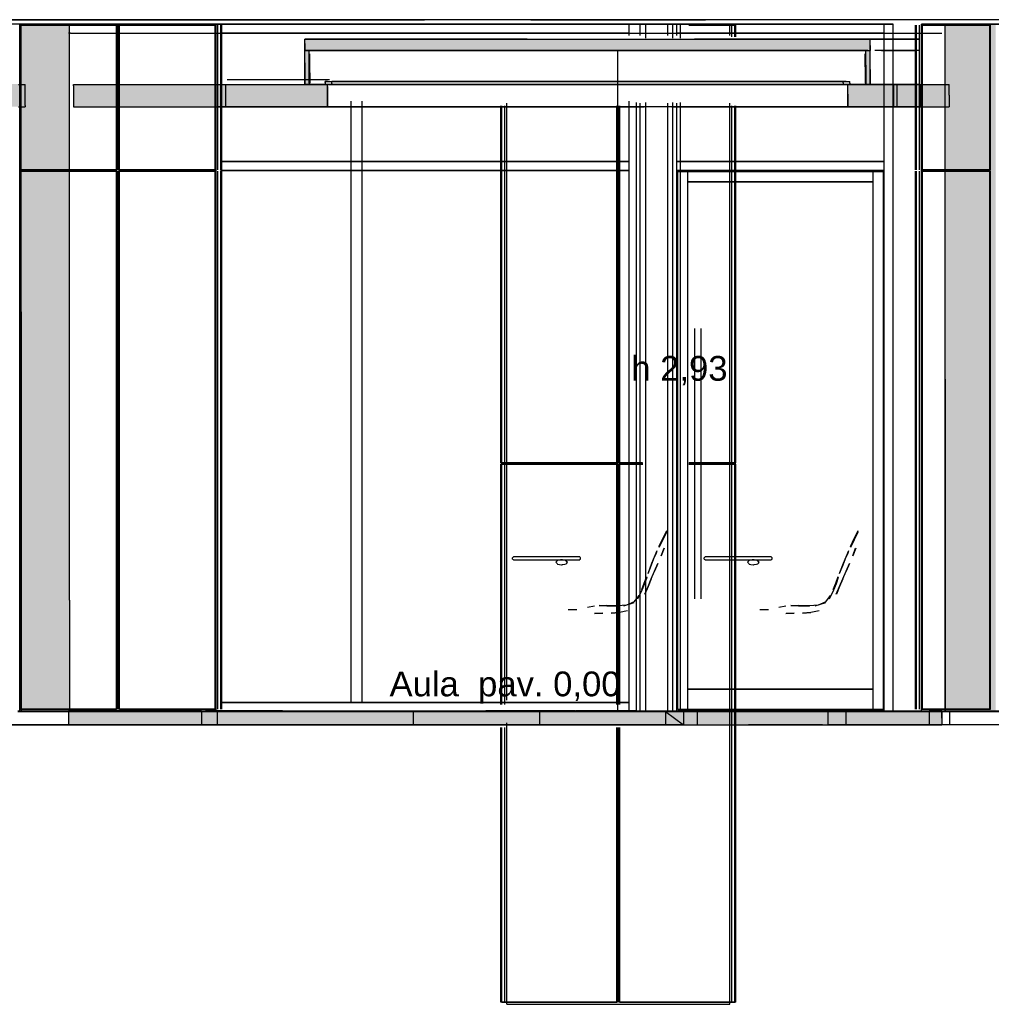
# Model space of a CAD drawing. Header units: millimetres. Extents: x -9985 to 240895, y -184894 to 39395.
# Tile 55 of 164: x 14842 to 19153, y -64535 to -60165. Entities that reach past the tile are written whole.
import ezdxf
from ezdxf.enums import TextEntityAlignment as Align

# ---------------------------------------------------------------- set-up
doc = ezdxf.new("R2010")
doc.units = ezdxf.units.MM
for name, color, linetype in [('S-QUOTE', 40, 'Continuous'), ('S-TAGLIO-ARR', 9, 'Continuous'), ('S-TAGLIO-CS', 9, 'Continuous'), ('S-TAGLIO-NUOVO', 40, 'Continuous'), ('S-TAGLIO-PAV', 33, 'Continuous'), ('S-TAGLIO-SOFF', 8, 'Continuous'), ('S-TESTI', 7, 'Continuous'), ('S-VISTA', 8, 'Continuous'), ('S-VISTA-ARREDI', 9, 'Continuous')]:
    doc.layers.add(name, color=color, linetype=linetype)
doc.styles.add('VISIO', font='arial.ttf')

msp = doc.modelspace()

# ---------------------------------------------------------------- hatches: boundary and pattern name
at = {"layer": 'S-TAGLIO-CS'}
for points in [[(17712, -60303), (16128, -60303), (16114, -60303), (16108, -60303), (16108, -60271), (16108, -60251), (17094, -60251), (18526, -60251), (18616, -60251), (18616, -60281), (18616, -60303), (18604, -60303), (18596, -60303), (18526, -60303), (17712, -60303)], [(16114, -60303), (16128, -60303), (16128, -60317), (16128, -60399), (16128, -60401), (16128, -60447), (16128, -60451), (16120, -60451), (16108, -60451), (16108, -60357), (16108, -60303), (16114, -60303)], [(18596, -60303), (18604, -60303), (18616, -60303), (18616, -60387), (18616, -60451), (18608, -60451), (18596, -60451), (18596, -60367), (18596, -60303)], [(14404, -60551), (14384, -60551), (14384, -60545), (14384, -60451), (14396, -60451), (14412, -60451), (14420, -60451), (14464, -60451), (14466, -60451), (14476, -60451), (14484, -60451), (14684, -60451), (14718, -60451), (14818, -60451), (14836, -60451), (14866, -60451), (14866, -60545), (14866, -60551), (14836, -60551), (14818, -60551), (14718, -60551), (14684, -60551), (14628, -60551), (14404, -60551)], [(15082, -60551), (15080, -60551), (15080, -60459), (15080, -60451), (15082, -60451), (15714, -60451), (15720, -60451), (15726, -60451), (15728, -60451), (15738, -60451), (15794, -60451), (15888, -60451), (16108, -60451), (16120, -60451), (16128, -60451), (16196, -60451), (16208, -60451), (16208, -60461), (16208, -60551), (15794, -60551), (15738, -60551), (15728, -60551), (15726, -60551), (15720, -60551), (15714, -60551), (15082, -60551)], [(18606, -60551), (18516, -60551), (18516, -60495), (18516, -60451), (18526, -60451), (18596, -60451), (18608, -60451), (18616, -60451), (18692, -60451), (18844, -60451), (18898, -60451), (18900, -60451), (18960, -60451), (18966, -60451), (18966, -60499), (18966, -60551), (18960, -60551), (18900, -60551), (18898, -60551), (18844, -60551), (18606, -60551)]]:
    msp.add_hatch(color=9, dxfattribs=at).paths.add_polyline_path(points)
at = {"layer": 'S-TAGLIO-NUOVO'}
for points in [[(14848, -60185), (14940, -60185), (15064, -60185), (15064, -62741), (15064, -63235), (14940, -63235), (14876, -63235), (14848, -63235), (14848, -62833), (14848, -61461), (14848, -60185)], [(19056, -63235), (18948, -63235), (18948, -61761), (18948, -60185), (19066, -60185), (19172, -60185), (19172, -61635), (19172, -63235), (19056, -63235)]]:
    msp.add_hatch(color=40, dxfattribs=at).paths.add_polyline_path(points)
at = {"layer": 'S-TAGLIO-PAV'}
for points in [[(15066, -63235), (15058, -63235), (15058, -63233), (15214, -63233), (15662, -63233), (15674, -63233), (15704, -63233), (15704, -63235), (15634, -63235), (15632, -63235), (15622, -63235), (15618, -63235), (15066, -63235)], [(15882, -63235), (15708, -63235), (15708, -63233), (16008, -63233), (16908, -63233), (16908, -63235), (16452, -63235), (16420, -63235), (16000, -63235), (15882, -63235)], [(17978, -63235), (16910, -63235), (16910, -63233), (17212, -63233), (18110, -63233), (18110, -63235), (18000, -63235), (17978, -63235)], [(18264, -63235), (18112, -63235), (18112, -63233), (18320, -63233), (18932, -63233), (18932, -63235), (18906, -63235), (18700, -63235), (18692, -63235), (18686, -63235), (18302, -63235), (18294, -63235), (18264, -63235)], [(18404, -63295), (18076, -63295), (18028, -63295), (16002, -63295), (15984, -63295), (15868, -63295), (15634, -63295), (15632, -63295), (15622, -63295), (15618, -63295), (15610, -63295), (15058, -63295), (15058, -63239), (15058, -63235), (15066, -63235), (15618, -63235), (15622, -63235), (15632, -63235), (15634, -63235), (15704, -63235), (15708, -63235), (15882, -63235), (16000, -63235), (16420, -63235), (16452, -63235), (16908, -63235), (16910, -63235), (17978, -63235), (18000, -63235), (18110, -63235), (18112, -63235), (18264, -63235), (18294, -63235), (18302, -63235), (18686, -63235), (18692, -63235), (18700, -63235), (18906, -63235), (18932, -63235), (18932, -63265), (18932, -63295), (18736, -63295), (18518, -63295), (18478, -63295), (18404, -63295)]]:
    msp.add_hatch(color=33, dxfattribs=at).paths.add_polyline_path(points)

# ---------------------------------------------------------------- linework, layer by layer
at = {"layer": 'S-QUOTE'}
msp.add_line((17495.5, -63233), (17495.5, -60302), dxfattribs=at)
at = {"layer": 'S-TAGLIO-ARR'}
for p, q in [((17029.887, -62552.113), (17029, -62553)), ((17029, -62554.33), (17029, -62553)), ((17029, -62559), (17029, -62554.33)), ((17029, -62559), (17032.113, -62561.335)), ((17033, -62549), (17029.887, -62552.113)), ((17032.113, -62561.335), (17033, -62562)), ((17044.395, -62549), (17033, -62549)), ((17033, -62562), (17044.395, -62562)), ((17070, -62549), (17044.395, -62549)), ((17044.395, -62562), (17070, -62562)), ((17101.425, -62549), (17070, -62549)), ((17070, -62562), (17075.575, -62562)), ((17075.575, -62562), (17107, -62562)), ((17107, -62549), (17101.425, -62549)), ((17138.425, -62549), (17107, -62549)), ((17107, -62562), (17112.575, -62562)), ((17112.575, -62562), (17144, -62562)), ((17144, -62549), (17138.425, -62549)), ((17175.425, -62549), (17144, -62549)), ((17144, -62562), (17149.575, -62562)), ((17149.575, -62562), (17181, -62562)), ((17181, -62549), (17175.425, -62549)), ((17212.425, -62549), (17181, -62549)), ((17181, -62562), (17186.575, -62562)), ((17186.575, -62562), (17218, -62562)), ((17218, -62549), (17212.425, -62549)), ((17249.425, -62549), (17218, -62549)), ((17218, -62562), (17223.575, -62562)), ((17221.205, -62572.449), (17220.638, -62573)), ((17220.638, -62573), (17226.981, -62578.766)), ((17228.91, -62565.33), (17221.205, -62572.449)), ((17223.575, -62562), (17255, -62562)), ((17241.78, -62562.822), (17228.91, -62565.33)), ((17246.637, -62562), (17241.78, -62562.822)), ((17250.685, -62562.685), (17246.637, -62562)), ((17255, -62549), (17249.425, -62549)), ((17264.189, -62565), (17250.685, -62562.685)), ((17286.425, -62549), (17255, -62549)), ((17255, -62562), (17260.575, -62562)), ((17260.575, -62562), (17292, -62562)), ((17268.433, -62569.116), (17264.189, -62565)), ((17266.606, -62580), (17269.715, -62576.815)), ((17272.803, -62573), (17268.433, -62569.116)), ((17269.715, -62576.815), (17272.803, -62573)), ((17292, -62549), (17286.425, -62549)), ((17308.718, -62549), (17292, -62549)), ((17292, -62562), (17308.718, -62562)), ((17314.963, -62549), (17308.718, -62549)), ((17308.718, -62562), (17326.748, -62562)), ((17326.748, -62549), (17314.963, -62549)), ((17329, -62551.965), (17326.748, -62549)), ((17326.748, -62562), (17327.745, -62561.252)), ((17327.745, -62561.252), (17330.035, -62559)), ((17330.035, -62553), (17329, -62551.965)), ((17330.035, -62557.447), (17330.035, -62553)), ((17330.035, -62559), (17330.035, -62557.447)), ((17879.887, -62552.113), (17879, -62553)), ((17879, -62554.33), (17879, -62553)), ((17879, -62559), (17879, -62554.33)), ((17879, -62559), (17882.113, -62561.335)), ((17883, -62549), (17879.887, -62552.113)), ((17882.113, -62561.335), (17883, -62562)), ((17894.395, -62549), (17883, -62549)), ((17883, -62562), (17894.395, -62562)), ((17920, -62549), (17894.395, -62549)), ((17894.395, -62562), (17920, -62562)), ((17951.425, -62549), (17920, -62549)), ((17920, -62562), (17925.575, -62562)), ((17925.575, -62562), (17957, -62562)), ((17957, -62549), (17951.425, -62549)), ((17988.425, -62549), (17957, -62549)), ((17957, -62562), (17962.575, -62562)), ((17962.575, -62562), (17994, -62562)), ((17994, -62549), (17988.425, -62549)), ((18025.425, -62549), (17994, -62549)), ((17994, -62562), (17999.575, -62562)), ((17999.575, -62562), (18031, -62562)), ((18031, -62549), (18025.425, -62549)), ((18062.425, -62549), (18031, -62549)), ((18031, -62562), (18036.575, -62562)), ((18036.575, -62562), (18068, -62562)), ((18068, -62549), (18062.425, -62549)), ((18099.425, -62549), (18068, -62549)), ((18068, -62562), (18073.575, -62562)), ((18071.205, -62572.449), (18070.638, -62573)), ((18070.638, -62573), (18076.981, -62578.766)), ((18078.91, -62565.33), (18071.205, -62572.449)), ((18073.575, -62562), (18105, -62562)), ((18091.78, -62562.822), (18078.91, -62565.33)), ((18096.637, -62562), (18091.78, -62562.822)), ((18100.685, -62562.685), (18096.637, -62562)), ((18105, -62549), (18099.425, -62549)), ((18114.189, -62565), (18100.685, -62562.685)), ((18136.425, -62549), (18105, -62549)), ((18105, -62562), (18110.575, -62562)), ((18110.575, -62562), (18142, -62562)), ((18118.433, -62569.116), (18114.189, -62565)), ((18116.606, -62580), (18119.715, -62576.815)), ((18122.803, -62573), (18118.433, -62569.116)), ((18119.715, -62576.815), (18122.803, -62573)), ((18142, -62549), (18136.425, -62549)), ((18158.718, -62549), (18142, -62549)), ((18142, -62562), (18158.718, -62562)), ((18164.963, -62549), (18158.718, -62549)), ((18158.718, -62562), (18176.748, -62562)), ((18176.748, -62549), (18164.963, -62549)), ((18179, -62551.965), (18176.748, -62549)), ((18176.748, -62562), (18177.745, -62561.252)), ((18177.745, -62561.252), (18180.035, -62559)), ((18180.035, -62553), (18179, -62551.965)), ((18180.035, -62557.447), (18180.035, -62553)), ((18180.035, -62559), (18180.035, -62557.447)), ((17226.981, -62578.766), (17228.91, -62581)), ((17228.91, -62581), (17236.595, -62582.301)), ((17236.595, -62582.301), (17246.637, -62584)), ((17246.637, -62584), (17248.249, -62583.772)), ((17248.249, -62583.772), (17250.587, -62583.217)), ((17250.587, -62583.217), (17261.132, -62581.251)), ((17261.132, -62581.251), (17266.606, -62580)), ((18076.981, -62578.766), (18078.91, -62581)), ((18078.91, -62581), (18086.595, -62582.301)), ((18086.595, -62582.301), (18096.637, -62584)), ((18096.637, -62584), (18098.249, -62583.772)), ((18098.249, -62583.772), (18100.587, -62583.217)), ((18100.587, -62583.217), (18111.132, -62581.251)), ((18111.132, -62581.251), (18116.606, -62580))]:
    msp.add_line(p, q, dxfattribs=at)
at = {"layer": 'S-TAGLIO-CS'}
for p, q in [((17094.061, -60252), (16107, -60252)), ((16107, -60270.027), (16107, -60252)), ((17094.061, -60252), (18525.838, -60252)), ((18525.838, -60252), (18616, -60252)), ((18616, -60280.137), (18616, -60252)), ((16107, -60270.027), (16107, -60302)), ((17711.403, -60302), (16107, -60302)), ((16114.252, -60302), (16107, -60302)), ((16107, -60356.081), (16107, -60302)), ((16114.252, -60302), (16127, -60302)), ((16127, -60398.002), (16127, -60302)), ((17711.403, -60302), (18525.838, -60302)), ((18525.838, -60302), (18616, -60302)), ((18604.69, -60302), (18596, -60302)), ((18596, -60367.398), (18596, -60302)), ((18604.69, -60302), (18616, -60302)), ((18616, -60280.137), (18616, -60302)), ((18616, -60386.412), (18616, -60302)), ((16129, -60400.207), (16129, -60317)), ((18594, -60373.656), (18594, -60317)), ((16107, -60356.081), (16107, -60452)), ((18594, -60373.656), (18594, -60447)), ((18596, -60367.398), (18596, -60452)), ((18616, -60386.412), (18616, -60452)), ((16127, -60398.002), (16127, -60452)), ((16129, -60400.207), (16129, -60447)), ((14836.334, -60452), (14865.374, -60452)), ((14865.374, -60452), (14866, -60452)), ((14866, -60545.601), (14866, -60452)), ((15081.32, -60452), (15080.673, -60452)), ((15080.673, -60458.548), (15080.673, -60452)), ((15080.673, -60458.548), (15080.673, -60552)), ((15081.32, -60452), (15713.449, -60452)), ((15713.449, -60452), (15720.886, -60452)), ((15720.886, -60452), (15726.44, -60452)), ((15726.44, -60452), (15728.141, -60452)), ((15728.141, -60452), (15737.906, -60452)), ((15737.906, -60452), (15793.547, -60452)), ((15793.547, -60452), (15887.394, -60452)), ((15887.394, -60452), (16207, -60452)), ((16119.841, -60452), (16107, -60452)), ((16119.841, -60452), (16127, -60452)), ((16207.836, -60440), (16197, -60440)), ((16197, -60444.296), (16197, -60440)), ((16197, -60444.296), (16197, -60452)), ((16216.384, -60452), (16197, -60452)), ((16207, -60461.708), (16207, -60452)), ((16207, -60461.708), (16207, -60552)), ((16207.836, -60440), (16227, -60440)), ((16216.384, -60452), (16227, -60452)), ((16227, -60447.715), (16227, -60440)), ((16227, -60447.715), (16227, -60452)), ((18508.809, -60440), (18496, -60440)), ((18496, -60445.153), (18496, -60440)), ((18496, -60445.153), (18496, -60452)), ((18512.986, -60452), (18496, -60452)), ((18508.809, -60440), (18526, -60440)), ((18512.986, -60452), (18526, -60452)), ((18691.086, -60452), (18516, -60452)), ((18516, -60495.078), (18516, -60452)), ((18526, -60446.824), (18526, -60440)), ((18526, -60446.824), (18526, -60452)), ((18607.225, -60452), (18596, -60452)), ((18607.225, -60452), (18616, -60452)), ((18691.086, -60452), (18843.58, -60452)), ((18843.58, -60452), (18897.517, -60452)), ((18897.517, -60452), (18899.299, -60452)), ((18899.299, -60452), (18960.846, -60452)), ((18960.846, -60452), (18966, -60452)), ((18966, -60499.562), (18966, -60452)), ((18516, -60495.078), (18516, -60552)), ((18966, -60499.562), (18966, -60552)), ((14836.334, -60552), (14865.374, -60552)), ((14865.374, -60552), (14866, -60552)), ((14866, -60545.601), (14866, -60552)), ((15081.32, -60552), (15080.673, -60552)), ((15081.32, -60552), (15713.449, -60552)), ((15713.449, -60552), (15720.886, -60552)), ((15720.886, -60552), (15726.44, -60552)), ((15726.44, -60552), (15728.141, -60552)), ((15728.141, -60552), (15737.906, -60552)), ((15737.906, -60552), (15793.547, -60552)), ((15793.547, -60552), (16207, -60552)), ((18606.315, -60552), (18516, -60552)), ((18606.315, -60552), (18843.58, -60552)), ((18843.58, -60552), (18897.517, -60552)), ((18897.517, -60552), (18899.299, -60552)), ((18899.299, -60552), (18960.846, -60552)), ((18960.846, -60552), (18966, -60552))]:
    msp.add_line(p, q, dxfattribs=at)
at = {"layer": 'S-TAGLIO-NUOVO'}
for p, q in [((14939.245, -60185), (14848, -60185)), ((14848, -61460.991), (14848, -60185)), ((14939.245, -60185), (15063, -60185)), ((15063, -62740.809), (15063, -60185)), ((19066.136, -60185), (18948, -60185)), ((18948, -61760.024), (18948, -60185)), ((19066.136, -60185), (19173, -60185)), ((14848, -61460.991), (14848, -62832.087)), ((18948, -61760.024), (18948, -63235)), ((15063, -62740.809), (15063, -63235)), ((14848, -62832.087), (14848, -63235)), ((14876.402, -63235), (14848, -63235)), ((14876.402, -63235), (14939.832, -63235)), ((14939.832, -63235), (15063, -63235)), ((19056.915, -63235), (18948, -63235)), ((19056.915, -63235), (19173, -63235))]:
    msp.add_line(p, q, dxfattribs=at)
at = {"layer": 'S-TAGLIO-PAV'}
for p, q in [((15213.428, -63233), (15058, -63233)), ((15058, -63233.481), (15058, -63235)), ((15213.428, -63233), (15661.474, -63233)), ((15661.474, -63233), (15674.054, -63233)), ((15674.054, -63233), (15704, -63233)), ((15704, -63234.497), (15704, -63233)), ((16008.63, -63233), (15707, -63233)), ((15707, -63233.503), (15707, -63233)), ((15707, -63233.503), (15707, -63235)), ((16008.63, -63233), (16907, -63233)), ((16907, -63234.497), (16907, -63233)), ((17211.63, -63233), (16910, -63233)), ((16910, -63233.503), (16910, -63233)), ((16910, -63233.503), (16910, -63235)), ((17211.63, -63233), (18110, -63233)), ((18110, -63234.497), (18110, -63233)), ((18319.114, -63233), (18113, -63233)), ((18113, -63233.503), (18113, -63233)), ((18113, -63233.503), (18113, -63235)), ((18319.114, -63233), (18933, -63233)), ((18933, -63234.497), (18933, -63233)), ((15058, -63238.93), (15058, -63235)), ((15066.536, -63235), (15058, -63235)), ((15058, -63238.93), (15058, -63295)), ((15066.536, -63235), (15617.797, -63235)), ((15617.797, -63235), (15622.8, -63235)), ((15622.8, -63235), (15631.872, -63235)), ((15631.872, -63235), (15633.694, -63235)), ((15633.694, -63235), (15881.895, -63235)), ((15704, -63234.497), (15704, -63235)), ((15704.754, -63235), (15704, -63235)), ((15704.754, -63235), (15707, -63235)), ((15881.895, -63235), (16000.882, -63235)), ((16000.882, -63235), (16420.208, -63235)), ((16420.208, -63235), (16452.176, -63235)), ((16452.176, -63235), (17977.212, -63235)), ((16907, -63234.497), (16907, -63235)), ((16907.754, -63235), (16907, -63235)), ((16907.754, -63235), (16910, -63235)), ((17977.212, -63235), (18000.631, -63235)), ((18000.631, -63235), (18263.384, -63235)), ((18110, -63234.497), (18110, -63235)), ((18110.754, -63235), (18110, -63235)), ((18110.754, -63235), (18113, -63235)), ((18263.384, -63235), (18293.476, -63235)), ((18293.476, -63235), (18301.543, -63235)), ((18301.543, -63235), (18685.489, -63235)), ((18685.489, -63235), (18691.504, -63235)), ((18691.504, -63235), (18700.503, -63235)), ((18906.619, -63235), (18700.503, -63235)), ((18906.619, -63235), (18933, -63235)), ((18933, -63234.497), (18933, -63235)), ((18933, -63264.95), (18933, -63235)), ((18933, -63264.95), (18933, -63295)), ((15609.351, -63295), (15058, -63295)), ((15609.351, -63295), (15617.797, -63295)), ((15617.797, -63295), (15622.8, -63295)), ((15622.8, -63295), (15631.872, -63295)), ((15631.872, -63295), (15633.694, -63295)), ((15633.694, -63295), (15868.655, -63295)), ((15868.655, -63295), (15984.639, -63295)), ((15984.639, -63295), (16001.022, -63295)), ((16001.022, -63295), (18028.191, -63295)), ((18028.191, -63295), (18075.45, -63295)), ((18403.64, -63295), (18075.45, -63295)), ((18403.64, -63295), (18477.648, -63295)), ((18477.648, -63295), (18517.752, -63295)), ((18517.752, -63295), (18735.518, -63295)), ((18735.518, -63295), (18933, -63295))]:
    msp.add_line(p, q, dxfattribs=at)
at = {"layer": 'S-TAGLIO-SOFF'}
for p, q in [((15066.948, -60225), (15058, -60225)), ((15066.948, -60225), (15616.336, -60225)), ((15616.336, -60225), (15621.601, -60225)), ((15621.601, -60225), (15631.165, -60225)), ((15631.165, -60225), (15633.069, -60225)), ((15633.069, -60225), (15881.21, -60225)), ((15881.21, -60225), (15999.493, -60225)), ((15999.493, -60225), (16412.07, -60225)), ((16412.07, -60225), (16444.447, -60225)), ((16444.447, -60225), (18039.657, -60225)), ((18039.657, -60225), (18085.554, -60225)), ((18402.784, -60225), (18085.554, -60225)), ((18402.784, -60225), (18479.427, -60225)), ((18479.427, -60225), (18518.108, -60225)), ((18518.108, -60225), (18728.31, -60225)), ((18728.31, -60225), (18933, -60225))]:
    msp.add_line(p, q, dxfattribs=at)
at = {"layer": 'S-VISTA'}
for p, q in [((17708, -60165), (12328, -60165)), ((13208, -60165), (16588, -60165)), ((16568, -60165), (13208, -60165)), ((16638, -60165), (16568, -60165)), ((16588, -60165), (16638, -60165)), ((17110.5, -60165), (17148, -60165)), ((17148, -60165), (17848, -60165)), ((17788, -60165), (17708, -60165)), ((18428, -60165), (17788, -60165)), ((17848, -60165), (17885.5, -60165)), ((18508, -60165), (18428, -60165)), ((18878, -60165), (18508, -60165)), ((18968, -60165), (18878, -60165)), ((19348, -60165), (18968, -60165)), ((17618, -60185), (12273, -60185)), ((17618, -60185), (12485, -60185)), ((15713, -60185), (14843, -60185)), ((14843, -60185), (15713, -60185)), ((14843, -63235), (14843, -60185)), ((15275, -60190), (14843, -60190)), ((14843, -60832), (14843, -60190)), ((14843, -60832), (14843, -60190)), ((14847, -60190), (15271, -60190)), ((14847, -60832), (14847, -60190)), ((15063, -60185), (14848, -60185)), ((15063, -60185), (14848, -60185)), ((15078, -60185), (15128, -60185)), ((15128, -60185), (15078, -60185)), ((15128, -60185), (17546, -60185)), ((17546, -60185), (15128, -60185)), ((15271, -60832), (15271, -60190)), ((15275, -60832), (15275, -60190)), ((15275, -60832), (15275, -60190)), ((15713, -60190), (15281, -60190)), ((15281, -60832), (15281, -60190)), ((15281, -60832), (15281, -60190)), ((15285, -60190), (15709, -60190)), ((15285, -60832), (15285, -60190)), ((15709, -60832), (15709, -60190)), ((15713, -63235), (15713, -60185)), ((15713, -60832), (15713, -60190)), ((15713, -60832), (15713, -60190)), ((15721, -60832), (15721, -60190)), ((15721, -60832), (15721, -60190)), ((15721, -60832), (15721, -60190)), ((15721, -60832), (15721, -60190)), ((15735, -60832), (15735, -60190)), ((15735, -60832), (15735, -60190)), ((15735, -60832), (15735, -60190)), ((15735, -60832), (15735, -60190)), ((15739, -60832), (15739, -60190)), ((15739, -60832), (15739, -60190)), ((15739, -60832), (15739, -60190)), ((15739, -60832), (15739, -60190)), ((17003, -60185), (17993, -60185)), ((17546, -60185), (17595, -60185)), ((17595, -60185), (17546, -60185)), ((17546, -60235), (17546, -60185)), ((17546, -60235), (17546, -60185)), ((17546, -60225), (17546, -60185)), ((17546, -60225), (17546, -60185)), ((17595, -60235), (17595, -60185)), ((17595, -60235), (17595, -60185)), ((17773, -60185), (17618, -60185)), ((17738, -60185), (17618, -60185)), ((17618, -60185), (17618, -60246.75)), ((17718, -60185), (17758, -60185)), ((17758, -60185), (17718, -60185)), ((17718, -60235), (17718, -60185)), ((17718, -60235), (17718, -60185)), ((17773, -60185), (17738, -60185)), ((17738, -60185), (17738, -60246.75)), ((17758, -60235), (17758, -60185)), ((17758, -60235), (17758, -60185)), ((17758, -60185), (18678, -60185)), ((18678, -60185), (17758, -60185)), ((17758, -60225), (17758, -60185)), ((17758, -60225), (17758, -60185)), ((17773, -60185), (17773, -60246.75)), ((17773, -60185), (17773, -60246.75)), ((17773, -60185), (17773, -60246.75)), ((17773, -60185), (17773, -60246.75)), ((17811, -60190), (18015, -60190)), ((18019, -60190), (17811.8, -60190)), ((17993, -60235), (17993, -60185)), ((18001, -60241.105), (18001, -60190)), ((18015, -60241.105), (18015, -60190)), ((18015, -60241.105), (18015, -60190)), ((18019, -60241.105), (18019, -60190)), ((18019, -60241.105), (18019, -60190)), ((18019, -60241.105), (18019, -60190)), ((18678, -60185), (18718, -60185)), ((18718, -60185), (18678, -60185)), ((18678, -63235), (18678, -60185)), ((18678, -63235), (18678, -60185)), ((18678, -60225), (18678, -60185)), ((18678, -60225), (18678, -60185)), ((18718, -63235), (18718, -60185)), ((18718, -63235), (18718, -60185)), ((18817, -60832), (18817, -60190)), ((18817, -60832), (18817, -60190)), ((18817, -60832), (18817, -60190)), ((18817, -60832), (18817, -60190)), ((18821, -60832), (18821, -60190)), ((18821, -60832), (18821, -60190)), ((18821, -60832), (18821, -60190)), ((18821, -60832), (18821, -60190)), ((18835, -60832), (18835, -60190)), ((18835, -60832), (18835, -60190)), ((18835, -60832), (18835, -60190)), ((18835, -60832), (18835, -60190)), ((19463, -60185), (18843, -60185)), ((18843, -60185), (19463, -60185)), ((18843, -63235), (18843, -60185)), ((19150, -60190), (18843, -60190)), ((18843, -60832), (18843, -60190)), ((18843, -60832), (18843, -60190)), ((18847, -60190), (19146, -60190)), ((18847, -60832), (18847, -60190)), ((18948, -63235), (18948, -60185)), ((18948, -60185), (19173, -60185)), ((19146, -60832), (19146, -60190)), ((19150, -60832), (19150, -60190)), ((19150, -60832), (19150, -60190)), ((15732.5, -60225), (17546, -60225)), ((17546, -60225), (15732.5, -60225)), ((15732.5, -60225), (17546, -60225)), ((17546, -60225), (15732.5, -60225)), ((15758, -60225), (17708, -60225)), ((16107, -60252), (18616, -60252)), ((16107, -60302), (16107, -60252)), ((16312, -60225), (16361, -60225)), ((16361, -60225), (16312, -60225)), ((17708, -60225), (17788, -60225)), ((17758, -60225), (18678, -60225)), ((18678, -60225), (17758, -60225)), ((17758, -60225), (18678, -60225)), ((18678, -60225), (17758, -60225)), ((17788, -60225), (18428, -60225)), ((18486, -60252), (17836, -60252)), ((17836, -60252), (18836, -60252)), ((18428, -60225), (18508, -60225)), ((18836, -60252), (18486, -60252)), ((18508, -60225), (18826.75, -60225)), ((18616, -60302), (18616, -60252)), ((18678, -60795), (18678, -60225)), ((18678, -60795), (18678, -60225)), ((16107, -60302), (18616, -60302)), ((16107, -60302), (18616, -60302)), ((16107, -60452), (16107, -60302)), ((18596, -60302), (16127, -60302)), ((16127, -60452), (16127, -60302)), ((18596, -60452), (18596, -60302)), ((18616, -60452), (18616, -60302)), ((18836, -60302), (18636, -60302)), ((18836, -60302), (18636, -60302)), ((18666, -60302), (18816, -60302)), ((16216.505, -60432), (15762.673, -60432)), ((15705, -60452), (15757, -60452)), ((15750.42, -60452), (16203.48, -60452)), ((15757, -60552), (15757, -60452)), ((16107, -60452), (18616, -60452)), ((18596, -60452), (16127, -60452)), ((16197, -60440), (18526, -60440)), ((16197, -60452), (18526, -60452)), ((18516, -60452), (16207, -60452)), ((16207, -60552), (16207, -60452)), ((16207, -60552), (16207, -60452)), ((18496, -60440), (16227, -60440)), ((18496, -60452), (16227, -60452)), ((18516, -60552), (18516, -60452)), ((18562.125, -60452), (18720, -60452)), ((18736, -60452), (18635.059, -60452)), ((18836, -60452), (18636, -60452)), ((18666, -60452), (18816, -60452)), ((18835, -60452), (18720, -60452)), ((18720, -60552), (18720, -60452)), ((18720, -60452), (18835, -60452)), ((18720, -60552), (18720, -60452)), ((18736, -60552), (18736, -60452)), ((18835, -60552), (18835, -60452)), ((18835, -60552), (18835, -60452)), ((18839, -60552), (18839, -60452)), ((15705, -60552), (15757, -60552)), ((17577, -60552), (15723.3, -60552)), ((17591, -60552), (15741, -60552)), ((15750.42, -60552), (17613, -60552)), ((15754.405, -60552), (17576.278, -60552)), ((18516, -60552), (16207, -60552)), ((16312, -63195), (16312, -60527.034)), ((16312, -63195), (16312, -60527.034)), ((16361, -63195), (16361, -60527.034)), ((16361, -63195), (16361, -60527.034)), ((16977, -62132), (16977, -60547.737)), ((16977, -62132), (16977, -60547.737)), ((16977, -62132), (16977, -60547.737)), ((16981, -62132), (16981, -60547.737)), ((16981, -62132), (16981, -60547.737)), ((16995, -62132), (16995, -60547.737)), ((17003, -63185), (17003, -60535)), ((17491, -62132), (17491, -60547.737)), ((17495, -62132), (17495, -60547.737)), ((17495, -62132), (17495, -60547.737)), ((17501, -62132), (17501, -60547.737)), ((17501, -62132), (17501, -60547.737)), ((17505, -62132), (17505, -60547.737)), ((17546, -63195), (17546, -60527.034)), ((17546, -63195), (17546, -60527.034)), ((17546, -63235), (17546, -60535)), ((17546, -63235), (17546, -60535)), ((17578, -60532.107), (17578, -63235)), ((17578, -60532.107), (17578, -63235)), ((17595, -63235), (17595, -60535)), ((17595, -63235), (17595, -60535)), ((17618, -60532.107), (17618, -63235)), ((17718, -63235), (17718, -60535)), ((17718, -63235), (17718, -60535)), ((17736, -60552), (17862, -60552)), ((17738, -60532.107), (17738, -63235)), ((17758, -63235), (17758, -60535)), ((17758, -63235), (17758, -60535)), ((17758, -60795), (17758, -60535.909)), ((17758, -60795), (17758, -60535.909)), ((17773, -60532.107), (17773, -63235)), ((17773, -60532.107), (17773, -63235)), ((17773, -60532.107), (17773, -63235)), ((17773, -60532.107), (17773, -63235)), ((18829.5, -60552), (17777.4, -60552)), ((17778.709, -60552), (18386, -60552)), ((17862, -60552), (17791, -60552)), ((18736, -60552), (17878, -60552)), ((17878, -60552), (18720, -60552)), ((17993, -64535), (17993, -60535)), ((18001, -62132), (18001, -60547.737)), ((18015, -62132), (18015, -60547.737)), ((18015, -62132), (18015, -60547.737)), ((18019, -62132), (18019, -60547.737)), ((18019, -62132), (18019, -60547.737)), ((18019, -62132), (18019, -60547.737)), ((18386, -60552), (18836, -60552)), ((18835, -60552), (18720, -60552)), ((18720, -60552), (18835, -60552)), ((15732.5, -60795), (17546, -60795)), ((17546, -60795), (15732.5, -60795)), ((17546, -60835), (17546, -60795)), ((17546, -60835), (17546, -60795)), ((17758, -60795), (18678, -60795)), ((18678, -60795), (17758, -60795)), ((17758, -60835), (17758, -60795)), ((17758, -60835), (17758, -60795)), ((17758, -60795), (18678, -60795)), ((18678, -60795), (17758, -60795)), ((18678, -60835), (18678, -60795)), ((18678, -60835), (18678, -60795)), ((15275, -60832), (14843, -60832)), ((15275, -60838), (14843, -60838)), ((14843, -63225), (14843, -60838)), ((14843, -63225), (14843, -60838)), ((14847, -60832), (15271, -60832)), ((14847, -60838), (15271, -60838)), ((14847, -63225), (14847, -60838)), ((15271, -63225), (15271, -60838)), ((15275, -63225), (15275, -60838)), ((15275, -63225), (15275, -60838)), ((15713, -60832), (15281, -60832)), ((15713, -60838), (15281, -60838)), ((15281, -63225), (15281, -60838)), ((15281, -63225), (15281, -60838)), ((15285, -60832), (15709, -60832)), ((15285, -60838), (15709, -60838)), ((15285, -63225), (15285, -60838)), ((15709, -63225), (15709, -60838)), ((15713, -63225), (15713, -60838)), ((15713, -63225), (15713, -60838)), ((15721, -63225), (15721, -60838)), ((15721, -63225), (15721, -60838)), ((15721, -63225), (15721, -60838)), ((15721, -63225), (15721, -60838)), ((15732.5, -60835), (17546, -60835)), ((17546, -60835), (15732.5, -60835)), ((15735, -63225), (15735, -60838)), ((15735, -63225), (15735, -60838)), ((15735, -63225), (15735, -60838)), ((15735, -63225), (15735, -60838)), ((15739, -63225), (15739, -60838)), ((15739, -63225), (15739, -60838)), ((15739, -63225), (15739, -60838)), ((15739, -63225), (15739, -60838)), ((17758, -60835), (18678, -60835)), ((18678, -60835), (17758, -60835)), ((17762, -60839), (17807, -60839)), ((17807, -60839), (17762, -60839)), ((17762, -63227), (17762, -60839)), ((17762, -63227), (17762, -60839)), ((17807, -63227), (17807, -60839)), ((17807, -63227), (17807, -60839)), ((17807, -60839), (18629, -60839)), ((18629, -60839), (17807, -60839)), ((17807, -60884), (17807, -60839)), ((17807, -60884), (17807, -60839)), ((18629, -60839), (18674, -60839)), ((18674, -60839), (18629, -60839)), ((18629, -63227), (18629, -60839)), ((18629, -63227), (18629, -60839)), ((18629, -60884), (18629, -60839)), ((18629, -60884), (18629, -60839)), ((18674, -63227), (18674, -60839)), ((18674, -63227), (18674, -60839)), ((18817, -63225), (18817, -60838)), ((18817, -63225), (18817, -60838)), ((18817, -63225), (18817, -60838)), ((18817, -63225), (18817, -60838)), ((18821, -63225), (18821, -60838)), ((18821, -63225), (18821, -60838)), ((18821, -63225), (18821, -60838)), ((18821, -63225), (18821, -60838)), ((18835, -63225), (18835, -60838)), ((18835, -63225), (18835, -60838)), ((18835, -63225), (18835, -60838)), ((18835, -63225), (18835, -60838)), ((19150, -60832), (18843, -60832)), ((19150, -60838), (18843, -60838)), ((18843, -63225), (18843, -60838)), ((18843, -63225), (18843, -60838)), ((18847, -60832), (19146, -60832)), ((18847, -60838), (19146, -60838)), ((18847, -63225), (18847, -60838)), ((19146, -63225), (19146, -60838)), ((19150, -63225), (19150, -60838)), ((19150, -63225), (19150, -60838)), ((17807, -60884), (18629, -60884)), ((18629, -60884), (17807, -60884)), ((17807, -60884), (18629, -60884)), ((18629, -60884), (17807, -60884)), ((17807, -63137), (17807, -60884)), ((17807, -63137), (17807, -60884)), ((18629, -63137), (18629, -60884)), ((18629, -63137), (18629, -60884)), ((17838, -62735), (17838, -61535)), ((17838, -62735), (17838, -61535)), ((17838, -62735), (17838, -61535)), ((17838, -62735), (17838, -61535)), ((17866, -62735), (17866, -61535)), ((17866, -62735), (17866, -61535)), ((17866, -62735), (17866, -61535)), ((17866, -62735), (17866, -61535)), ((17495, -62132), (16977, -62132)), ((17495, -62138), (16977, -62138)), ((16977, -63204.532), (16977, -62138)), ((16977, -63204.532), (16977, -62138)), ((16977, -63204.532), (16977, -62138)), ((16981, -62132), (17491, -62132)), ((16981, -62138), (17491, -62138)), ((16981, -63204.532), (16981, -62138)), ((16981, -63204.532), (16981, -62138)), ((16995, -63204.532), (16995, -62138)), ((17491, -63204.532), (17491, -62138)), ((17495, -63204.532), (17495, -62138)), ((17495, -63204.532), (17495, -62138)), ((17604.6, -62132), (17501, -62132)), ((17604.6, -62138), (17501, -62138)), ((17501, -63204.532), (17501, -62138)), ((17501, -63204.532), (17501, -62138)), ((17505, -62132), (17607, -62132)), ((17505, -62138), (17607, -62138)), ((17505, -63204.532), (17505, -62138)), ((17811, -62132), (18015, -62132)), ((17811, -62138), (18015, -62138)), ((18019, -62132), (17811.8, -62132)), ((18019, -62138), (17811.8, -62138)), ((18001, -64525), (18001, -62138)), ((18015, -64525), (18015, -62138)), ((18015, -64525), (18015, -62138)), ((18019, -64525), (18019, -62138)), ((18019, -64525), (18019, -62138)), ((18019, -64525), (18019, -62138)), ((17807, -63137), (18629, -63137)), ((18629, -63137), (17807, -63137)), ((17807, -63227), (17807, -63137)), ((17807, -63227), (17807, -63137)), ((17807, -63137), (18629, -63137)), ((18629, -63137), (17807, -63137)), ((18629, -63227), (18629, -63137)), ((18629, -63227), (18629, -63137)), ((14833, -63233), (15058, -63233)), ((15275, -63225), (14843, -63225)), ((14843, -63225), (15059, -63225)), ((14847, -63225), (15271, -63225)), ((15059, -63225), (14847, -63225)), ((15648, -63233), (15058, -63233)), ((15713, -63225), (15281, -63225)), ((15285, -63225), (15709, -63225)), ((15664, -63233), (15704, -63233)), ((15667, -63233), (16105, -63233)), ((15718, -63233), (15667, -63233)), ((15707, -63233), (16907, -63233)), ((15732.5, -63195), (17546, -63195)), ((17546, -63195), (15732.5, -63195)), ((15732.5, -63195), (17546, -63195)), ((17546, -63195), (15732.5, -63195)), ((15738.55, -63233), (16105, -63233)), ((15755, -63233), (16105, -63233)), ((15756, -63233), (16506, -63233)), ((15756, -63233), (16506, -63233)), ((15757, -63233), (16907, -63233)), ((15757, -63233), (16907, -63233)), ((16108, -63233), (17308, -63233)), ((16108, -63233), (17308, -63233)), ((16108, -63233), (17308, -63233)), ((16312, -63195), (16361, -63195)), ((16361, -63195), (16312, -63195)), ((16509, -63233), (17709, -63233)), ((16509, -63233), (17709, -63233)), ((16910, -63233), (18110, -63233)), ((16910, -63233), (18110, -63233)), ((16910, -63233), (17610, -63233)), ((17308, -63233), (17148, -63233)), ((17311, -63233), (18511, -63233)), ((17311, -63233), (18511, -63233)), ((17311, -63233), (17611, -63233)), ((17579.5, -63233), (17311, -63233)), ((17546, -63235), (17546, -63195)), ((17546, -63235), (17546, -63195)), ((17712, -63233), (18912, -63233)), ((17712, -63233), (18912, -63233)), ((17762, -63227), (17807, -63227)), ((17807, -63227), (17762, -63227)), ((17848, -63233), (17794.3, -63233)), ((17807, -63227), (18629, -63227)), ((18629, -63227), (17807, -63227)), ((17810, -63233), (18110, -63233)), ((17811, -63233), (18511, -63233)), ((18113, -63233), (18933, -63233)), ((18113, -63233), (18913, -63233)), ((18113, -63233), (18933, -63233)), ((18514, -63233), (18933, -63233)), ((18514, -63233), (18933, -63233)), ((18514, -63233), (18914, -63233)), ((18629, -63227), (18674, -63227)), ((18674, -63227), (18629, -63227)), ((19150, -63225), (18843, -63225)), ((18843, -63225), (19150, -63225)), ((18847, -63225), (19146, -63225)), ((19146, -63225), (18847, -63225)), ((18933, -63233), (18878, -63233)), ((18878, -63233), (18968, -63233)), ((18968, -63233), (19198, -63233)), ((15058, -63235), (14833, -63235)), ((14833, -63235), (15058, -63235)), ((15047.706, -63235), (14843, -63235)), ((14843, -63235), (15713, -63235)), ((15063, -63235), (14848, -63235)), ((15058, -63235), (15648, -63235)), ((15058, -63235), (15058, -63295)), ((15058, -63235), (15058, -63295)), ((15058, -63235), (15058, -63295)), ((15648, -63235), (15058, -63235)), ((15648, -63235), (15718, -63235)), ((15648, -63235), (15648, -63295)), ((15648, -63265), (15648, -63295)), ((15664, -63235), (15704, -63235)), ((15718, -63235), (15667, -63235)), ((15667, -63235), (16105, -63235)), ((15707, -63235), (16907, -63235)), ((15718, -63235), (15718, -63295)), ((15718, -63235), (15718, -63295)), ((15732.5, -63235), (17546, -63235)), ((17546, -63235), (15732.5, -63235)), ((15738.55, -63235), (16105, -63235)), ((15755, -63235), (16105, -63235)), ((15756, -63235), (16506, -63235)), ((15756, -63235), (16506, -63235)), ((15757, -63235), (16907, -63235)), ((15757, -63235), (16907, -63235)), ((17708, -63235), (15758, -63235)), ((16108, -63235), (17308, -63235)), ((16108, -63235), (17308, -63235)), ((16108, -63235), (17308, -63235)), ((16509, -63235), (17709, -63235)), ((16509, -63235), (17709, -63235)), ((16588, -63235), (16588, -63295)), ((16910, -63235), (18110, -63235)), ((16910, -63235), (18110, -63235)), ((16910, -63235), (17610, -63235)), ((17148, -63235), (17598, -63235)), ((17148, -63235), (17148, -63295)), ((17308, -63235), (17148, -63235)), ((17579.5, -63235), (17311, -63235)), ((17311, -63235), (18511, -63235)), ((17311, -63235), (18511, -63235)), ((17311, -63235), (17611, -63235)), ((17546, -63235), (17595, -63235)), ((17595, -63235), (17546, -63235)), ((17598, -63235), (17578, -63235)), ((17598, -63235), (17578, -63235)), ((17618, -63235), (17578, -63235)), ((17738, -63235), (17618, -63235)), ((17708, -63235), (17708, -63295)), ((17708, -63235), (17788, -63235)), ((17708, -63235), (17708, -63295)), ((17708, -63235), (17788, -63295)), ((17712, -63235), (18912, -63235)), ((17712, -63235), (18912, -63235)), ((17718, -63235), (17758, -63235)), ((17758, -63235), (17718, -63235)), ((17773, -63235), (17738, -63235)), ((17773, -63235), (17738, -63235)), ((17788, -63235), (17788, -63295)), ((17848, -63235), (17794.3, -63235)), ((17798, -63235), (17848, -63235)), ((17810, -63235), (18110, -63235)), ((17811, -63235), (18511, -63235)), ((17848, -63235), (17848, -63295)), ((18113, -63235), (18933, -63235)), ((18113, -63235), (18933, -63235)), ((18113, -63235), (18913, -63235)), ((18428, -63235), (18428, -63295)), ((18508, -63235), (18508, -63295)), ((18514, -63235), (18933, -63235)), ((18514, -63235), (18933, -63235)), ((18514, -63235), (18914, -63235)), ((18678, -63235), (18718, -63235)), ((18718, -63235), (18678, -63235)), ((19204.667, -63235), (18843, -63235)), ((18843, -63235), (19463, -63235)), ((18968, -63235), (18878, -63235)), ((18878, -63235), (18878, -63295)), ((18878, -63235), (18878, -63295)), ((18933, -63235), (18878, -63235)), ((18933, -63235), (18878, -63235)), ((18878, -63235), (18968, -63235)), ((18933, -63235), (18933, -63295)), ((18948, -63235), (19173, -63235)), ((19185.143, -63235), (18968, -63235)), ((18968, -63235), (18968, -63295)), ((18968, -63235), (19198, -63235)), ((17708, -63295), (12328, -63295)), ((13208, -63295), (16588, -63295)), ((16568, -63295), (13208, -63295)), ((15058, -63295), (15648, -63295)), ((15648, -63295), (15058, -63295)), ((15058, -63295), (17708, -63295)), ((15648, -63295), (15718, -63295)), ((15718, -63295), (15648, -63295)), ((16638, -63295), (16568, -63295)), ((16588, -63295), (16638, -63295)), ((16977, -64525), (16977, -63306.106)), ((16977, -64525), (16977, -63306.106)), ((16977, -64525), (16977, -63306.106)), ((16981, -64525), (16981, -63306.106)), ((16981, -64525), (16981, -63306.106)), ((16995, -64525), (16995, -63306.106)), ((17003, -64535), (17003, -63285)), ((17148, -63295), (17848, -63295)), ((17491, -64525), (17491, -63306.106)), ((17495, -64525), (17495, -63306.106)), ((17495, -64525), (17495, -63306.106)), ((17501, -64525), (17501, -63306.106)), ((17501, -64525), (17501, -63306.106)), ((17505, -64525), (17505, -63306.106)), ((17788, -63295), (17708, -63295)), ((17708, -63295), (17788, -63295)), ((17788, -63295), (18428, -63295)), ((18508, -63295), (18428, -63295)), ((18428, -63295), (18508, -63295)), ((18878, -63295), (18508, -63295)), ((18508, -63295), (18933, -63295)), ((18968, -63295), (18878, -63295)), ((19348, -63295), (18968, -63295)), ((17495, -64525), (16977, -64525)), ((16981, -64525), (17491, -64525)), ((17003, -64535), (17993, -64535)), ((18019, -64525), (17501, -64525)), ((17505, -64525), (18015, -64525))]:
    msp.add_line(p, q, dxfattribs=at)
at = {"layer": 'S-VISTA-ARREDI'}
for p, q in [((17695, -62468), (17713, -62432)), ((17695, -62468), (17713, -62432)), ((17713, -62438), (17695, -62473)), ((17713, -62438), (17695, -62473)), ((18545, -62468), (18563, -62432)), ((18545, -62468), (18563, -62432)), ((18563, -62438), (18545, -62473)), ((18563, -62438), (18545, -62473)), ((17678, -62503), (17695, -62468)), ((17678, -62503), (17695, -62468)), ((17695, -62473), (17678, -62507)), ((17695, -62473), (17678, -62507)), ((18528, -62503), (18545, -62468)), ((18528, -62503), (18545, -62468)), ((18545, -62473), (18528, -62507)), ((18545, -62473), (18528, -62507)), ((17656, -62556), (17669, -62528)), ((17656, -62556), (17669, -62528)), ((17669, -62523), (17657, -62551)), ((17669, -62523), (17657, -62551)), ((17702, -62510), (17688, -62544)), ((17702, -62510), (17688, -62544)), ((17688, -62545), (17701, -62511)), ((17688, -62545), (17701, -62511)), ((18506, -62556), (18519, -62528)), ((18506, -62556), (18519, -62528)), ((18519, -62523), (18507, -62551)), ((18519, -62523), (18507, -62551)), ((18552, -62510), (18538, -62544)), ((18552, -62510), (18538, -62544)), ((18538, -62545), (18551, -62511)), ((18538, -62545), (18551, -62511)), ((17657, -62551), (17645, -62579)), ((17657, -62551), (17645, -62579)), ((17645, -62584), (17656, -62556)), ((17645, -62584), (17656, -62556)), ((17674, -62578), (17659, -62612)), ((17674, -62578), (17659, -62612)), ((18507, -62551), (18495, -62579)), ((18507, -62551), (18495, -62579)), ((18495, -62584), (18506, -62556)), ((18495, -62584), (18506, -62556)), ((18524, -62578), (18509, -62612)), ((18524, -62578), (18509, -62612)), ((17645, -62579), (17630, -62620)), ((17645, -62579), (17630, -62620)), ((17630, -62623), (17645, -62584)), ((17630, -62623), (17645, -62584)), ((17644, -62647), (17659, -62613)), ((17644, -62647), (17659, -62613)), ((17659, -62613), (17674, -62579)), ((17659, -62613), (17674, -62579)), ((18495, -62579), (18480, -62620)), ((18495, -62579), (18480, -62620)), ((18480, -62623), (18495, -62584)), ((18480, -62623), (18495, -62584)), ((18494, -62647), (18509, -62613)), ((18494, -62647), (18509, -62613)), ((18509, -62613), (18524, -62579)), ((18509, -62613), (18524, -62579)), ((17613, -62666), (17624, -62637)), ((17613, -62666), (17624, -62637)), ((17624, -62640), (17614, -62669)), ((17624, -62640), (17614, -62669)), ((17644, -62646), (17630, -62680)), ((17644, -62646), (17630, -62680)), ((17630, -62681), (17644, -62647)), ((17630, -62681), (17644, -62647)), ((18463, -62666), (18474, -62637)), ((18463, -62666), (18474, -62637)), ((18474, -62640), (18464, -62669)), ((18474, -62640), (18464, -62669)), ((18494, -62646), (18480, -62680)), ((18494, -62646), (18480, -62680)), ((18480, -62681), (18494, -62647)), ((18480, -62681), (18494, -62647)), ((17603, -62697), (17583, -62737)), ((17603, -62697), (17583, -62737)), ((17602, -62694), (17613, -62666)), ((17602, -62694), (17613, -62666)), ((17614, -62669), (17603, -62697)), ((17614, -62669), (17603, -62697)), ((17615, -62715), (17630, -62681)), ((17615, -62715), (17630, -62681)), ((17630, -62680), (17616, -62714)), ((17630, -62680), (17616, -62714)), ((18453, -62697), (18433, -62737)), ((18453, -62697), (18433, -62737)), ((18452, -62694), (18463, -62666)), ((18452, -62694), (18463, -62666)), ((18464, -62669), (18453, -62697)), ((18464, -62669), (18453, -62697)), ((18465, -62715), (18480, -62681)), ((18465, -62715), (18480, -62681)), ((18480, -62680), (18466, -62714)), ((18480, -62680), (18466, -62714)), ((17522, -62767), (17569, -62751)), ((17522, -62767), (17569, -62751)), ((17569, -62748), (17535, -62763)), ((17569, -62748), (17535, -62763)), ((17569, -62748), (17590, -62721)), ((17569, -62748), (17590, -62721)), ((18372, -62767), (18419, -62751)), ((18372, -62767), (18419, -62751)), ((18419, -62748), (18385, -62763)), ((18419, -62748), (18385, -62763)), ((18419, -62748), (18440, -62721)), ((18419, -62748), (18440, -62721)), ((17276, -62782), (17314, -62783)), ((17276, -62782), (17314, -62783)), ((17361, -62772), (17392, -62766)), ((17361, -62772), (17392, -62766)), ((17413, -62764), (17447, -62765)), ((17413, -62764), (17447, -62765)), ((17447, -62766), (17413, -62766)), ((17447, -62766), (17413, -62766)), ((17496, -62766), (17447, -62765)), ((17496, -62766), (17447, -62765)), ((17447, -62766), (17496, -62768)), ((17447, -62766), (17496, -62768)), ((17503, -62796), (17466, -62799)), ((17466, -62799), (17502, -62796)), ((17503, -62796), (17466, -62799)), ((17466, -62799), (17502, -62796)), ((17535, -62763), (17496, -62766)), ((17535, -62763), (17496, -62766)), ((17539, -62788), (17503, -62796)), ((17539, -62788), (17503, -62796)), ((18126, -62782), (18164, -62783)), ((18126, -62782), (18164, -62783)), ((18211, -62772), (18242, -62766)), ((18211, -62772), (18242, -62766)), ((18263, -62764), (18297, -62765)), ((18263, -62764), (18297, -62765)), ((18297, -62766), (18263, -62766)), ((18297, -62766), (18263, -62766)), ((18346, -62766), (18297, -62765)), ((18346, -62766), (18297, -62765)), ((18297, -62766), (18346, -62768)), ((18297, -62766), (18346, -62768)), ((18353, -62796), (18316, -62799)), ((18316, -62799), (18352, -62796)), ((18353, -62796), (18316, -62799)), ((18316, -62799), (18352, -62796)), ((18385, -62763), (18346, -62766)), ((18385, -62763), (18346, -62766)), ((18389, -62788), (18353, -62796)), ((18389, -62788), (18353, -62796)), ((17392, -62801), (17429, -62799)), ((17392, -62801), (17429, -62799)), ((17429, -62799), (17393, -62801)), ((17429, -62799), (17393, -62801)), ((18242, -62801), (18279, -62799)), ((18242, -62801), (18279, -62799)), ((18279, -62799), (18243, -62801)), ((18279, -62799), (18243, -62801))]:
    msp.add_line(p, q, dxfattribs=at)

# ---------------------------------------------------------------- texts
at = {"layer": 'S-QUOTE', "style": 'VISIO'}
msp.add_text('h 2,93', height=110, dxfattribs=at).set_placement((17555.5, -61767.5))
at = {"layer": 'S-TESTI', "style": 'VISIO'}
msp.add_text('Aula  pav. 0,00', height=110, dxfattribs=at).set_placement((16995.5, -63113), align=Align.MIDDLE_CENTER)

doc.saveas('drawing.dxf')
